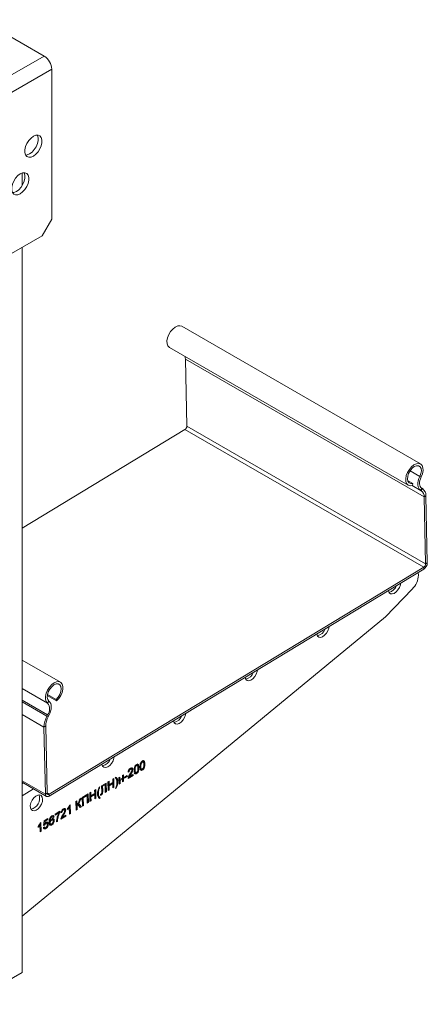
# Model space of a CAD drawing. Header units: millimetres. Extents: x -445 to 395, y -1207 to -113.
# Tile 4 of 7: x -151 to 0, y -1126 to -762. Entities that reach past the tile are written whole.
import ezdxf

# ---------------------------------------------------------------- set-up
doc = ezdxf.new("R2010")
doc.units = ezdxf.units.MM

msp = doc.modelspace()

# ---------------------------------------------------------------- linework, layer by layer
at = {"color": 7, "linetype": 'Continuous', "lineweight": 15}
for p, q in [((-164.96, -761.51), (-141.63, -774.98)), ((-138.8, -779.88), (-138.8, -835.4)), ((-149.76, -818.3), (-149.76, -822.99)), ((-142.34, -841.53), (-138.8, -835.4)), ((-205.98, -878.26), (-142.34, -841.53)), ((-149.76, -845.81), (-149.76, -1114.45)), ((-2.26, -926.11), (-90.65, -875.08)), ((-95.2, -882.96), (-6.81, -933.99)), ((-88.78, -912.08), (-89.33, -887.22)), ((-149.76, -949.86), (-89.47, -913.32)), ((-7.05, -932.2), (-5.14, -933.29)), ((-5.14, -933.29), (-5.29, -934.1)), ((-1.99, -936.02), (-2.24, -935.87)), ((-1.54, -935.24), (-1.79, -935.09)), ((-0.39, -963.11), (-0.94, -938.25)), ((0.24, -962.72), (-0.3, -937.86)), ((-139.77, -1048.41), (-1.08, -964.34)), ((-139.76, -1049.14), (-1.07, -965.07)), ((-3.06, -967.26), (-3.08, -966.29)), ((-15.28, -982.74), (-5.3, -972.46)), ((-149.76, -1093.59), (-15.28, -982.74)), ((-135.62, -1006.94), (-149.76, -998.78)), ((-140.45, -1011.92), (-136.98, -1013.92)), ((-140.37, -1011.47), (-137.16, -1013.32)), ((-136.98, -1013.92), (-137.16, -1013.32)), ((-140.35, -1019.08), (-140.59, -1019.52)), ((-139.88, -1019.3), (-140.11, -1019.74)), ((-141.68, -1023.56), (-141.13, -1048.42)), ((-141.04, -1023.17), (-140.5, -1048.03)), ((-110.02, -1039.04), (-109.66, -1039.24)), ((-109.22, -1039.2), (-109.66, -1038.95)), ((-109.13, -1039.02), (-109.17, -1039.31)), ((-109.13, -1039.02), (-108.77, -1039.23)), ((-108.31, -1039.28), (-107.96, -1039.48)), ((-108.17, -1038.14), (-107.82, -1038.35)), ((-107.8, -1037.69), (-107.45, -1037.9)), ((-107.07, -1037.88), (-107.51, -1037.63)), ((-106.14, -1037.96), (-105.79, -1038.17)), ((-106, -1036.82), (-105.64, -1037.03)), ((-105.95, -1038.9), (-105.51, -1039.15)), ((-105.63, -1036.37), (-105.27, -1036.58)), ((-105.42, -1039.16), (-105.56, -1039.27)), ((-105.56, -1039.27), (-105.21, -1039.47)), ((-104.89, -1036.57), (-105.33, -1036.31)), ((-116.23, -1042.84), (-115.83, -1042.6)), ((-116.2, -1044.16), (-116.23, -1042.84)), ((-116.17, -1042.81), (-116.11, -1045.62)), ((-115.83, -1042.6), (-115.76, -1045.82)), ((-115.28, -1042.27), (-115.03, -1042.11)), ((-114.82, -1042.66), (-114.47, -1042.86)), ((-113.92, -1042.32), (-113.56, -1042.1)), ((-113.87, -1044.68), (-113.92, -1042.32)), ((-113.9, -1042.31), (-113.89, -1042.85)), ((-113.89, -1042.85), (-113.54, -1043.05)), ((-113.57, -1043.03), (-113.88, -1043.22)), ((-113.88, -1043.22), (-113.86, -1044.26)), ((-113.88, -1043.22), (-113.53, -1043.43)), ((-113.56, -1042.1), (-113.54, -1043.05)), ((-113.54, -1043.05), (-112.6, -1042.48)), ((-112.59, -1042.86), (-113.53, -1043.43)), ((-112.91, -1042.67), (-112.59, -1042.86)), ((-112.62, -1041.53), (-112.25, -1041.31)), ((-112.6, -1042.48), (-112.62, -1041.53)), ((-112.6, -1041.52), (-112.56, -1043.47)), ((-112.57, -1043.89), (-112.59, -1042.86)), ((-112.25, -1041.31), (-112.2, -1043.67)), ((-111.87, -1042.13), (-110.82, -1041.49)), ((-111.86, -1042.5), (-111.87, -1042.13)), ((-110.81, -1041.86), (-111.86, -1042.5)), ((-111.13, -1041.68), (-110.81, -1041.86)), ((-110.82, -1041.49), (-110.81, -1041.86)), ((-110.19, -1040.14), (-110.55, -1040.32)), ((-110.54, -1039.94), (-110.19, -1040.14)), ((-108.69, -1041.54), (-110.54, -1042.66)), ((-109.04, -1041.33), (-110.44, -1042.18)), ((-110.43, -1041.76), (-110.08, -1041.96)), ((-110.08, -1041.96), (-108.7, -1041.12)), ((-109.88, -1040.82), (-109.53, -1041.02)), ((-109.04, -1041.33), (-109.04, -1041.33)), ((-109.04, -1041.33), (-108.69, -1041.54)), ((-108.7, -1041.12), (-108.69, -1041.54)), ((-108.13, -1040.22), (-107.68, -1040.47)), ((-107.59, -1040.48), (-107.73, -1040.58)), ((-107.73, -1040.58), (-107.38, -1040.79)), ((-149.76, -1044.04), (-140.74, -1049.25)), ((-122.93, -1046.91), (-122.53, -1046.66)), ((-122.9, -1048.23), (-122.93, -1046.91)), ((-122.88, -1046.87), (-122.82, -1049.68)), ((-122.53, -1046.66), (-122.46, -1049.89)), ((-121.5, -1046.45), (-121.31, -1046.56)), ((-121.26, -1045.89), (-121.01, -1045.74)), ((-120.36, -1045.35), (-118.65, -1044.31)), ((-120.31, -1047.62), (-120.36, -1045.35)), ((-120.3, -1045.31), (-120.27, -1046.93)), ((-120.27, -1045.29), (-119.95, -1045.48)), ((-119.04, -1044.93), (-119.95, -1045.48)), ((-119.95, -1045.48), (-119.91, -1047.13)), ((-119.36, -1044.74), (-119.04, -1044.93)), ((-118.98, -1047.78), (-119.04, -1044.93)), ((-119, -1044.52), (-118.94, -1047.33)), ((-118.65, -1044.31), (-118.58, -1047.54)), ((-118, -1043.92), (-117.6, -1043.68)), ((-117.93, -1047.14), (-118, -1043.92)), ((-117.95, -1043.88), (-117.93, -1044.79)), ((-117.89, -1046.7), (-117.94, -1046.73)), ((-117.93, -1044.79), (-117.57, -1045)), ((-117.53, -1046.9), (-117.93, -1047.14)), ((-117.61, -1044.98), (-117.92, -1045.17)), ((-117.92, -1045.17), (-117.89, -1046.7)), ((-117.92, -1045.17), (-117.57, -1045.37)), ((-117.89, -1046.7), (-117.53, -1046.9)), ((-117.6, -1043.68), (-117.57, -1045)), ((-117.57, -1045), (-116.2, -1044.16)), ((-116.19, -1044.53), (-117.57, -1045.37)), ((-117.57, -1045.37), (-117.53, -1046.9)), ((-116.51, -1044.35), (-116.19, -1044.53)), ((-116.15, -1046.06), (-116.19, -1044.53)), ((-116.11, -1045.62), (-116.16, -1045.65)), ((-115.76, -1045.82), (-116.15, -1046.06)), ((-116.11, -1045.62), (-115.76, -1045.82)), ((-114.94, -1046.21), (-115.19, -1046.36)), ((-115.11, -1046.11), (-114.94, -1046.21)), ((-114.65, -1043.54), (-114.3, -1043.74)), ((-113.86, -1044.26), (-113.88, -1044.27)), ((-113.51, -1044.46), (-113.87, -1044.68)), ((-113.86, -1044.26), (-113.51, -1044.46)), ((-113.53, -1043.43), (-113.51, -1044.46)), ((-112.56, -1043.47), (-112.57, -1043.48)), ((-112.2, -1043.67), (-112.57, -1043.89)), ((-112.56, -1043.47), (-112.2, -1043.67)), ((-128.63, -1050.42), (-128.27, -1050.62)), ((-128.36, -1050.15), (-128.01, -1050.36)), ((-128.28, -1050.11), (-127.93, -1050.31)), ((-128.21, -1050.07), (-127.85, -1050.27)), ((-127.86, -1049.9), (-127.85, -1050.27)), ((-127.54, -1049.7), (-125.32, -1048.36)), ((-127.46, -1052.92), (-127.54, -1049.7)), ((-127.48, -1049.66), (-127.42, -1052.47)), ((-127.45, -1049.64), (-127.13, -1049.83)), ((-125.71, -1048.97), (-127.13, -1049.83)), ((-127.13, -1049.83), (-127.07, -1052.68)), ((-126.03, -1048.79), (-125.71, -1048.97)), ((-125.65, -1051.82), (-125.71, -1048.97)), ((-125.67, -1048.56), (-125.61, -1051.38)), ((-125.32, -1048.36), (-125.25, -1051.58)), ((-124.71, -1047.98), (-124.31, -1047.74)), ((-124.64, -1051.21), (-124.71, -1047.98)), ((-124.65, -1047.95), (-124.63, -1048.86)), ((-124.63, -1048.86), (-124.28, -1049.06)), ((-124.32, -1049.04), (-124.63, -1049.23)), ((-124.63, -1049.23), (-124.59, -1050.76)), ((-124.63, -1049.23), (-124.27, -1049.44)), ((-124.31, -1047.74), (-124.28, -1049.06)), ((-124.28, -1049.06), (-122.9, -1048.23)), ((-122.89, -1048.6), (-124.27, -1049.44)), ((-124.27, -1049.44), (-124.24, -1050.96)), ((-123.21, -1048.42), (-122.89, -1048.6)), ((-122.86, -1050.13), (-122.89, -1048.6)), ((-122.82, -1049.68), (-122.87, -1049.72)), ((-122.46, -1049.89), (-122.86, -1050.13)), ((-122.82, -1049.68), (-122.46, -1049.89)), ((-121.9, -1047.93), (-121.55, -1048.14)), ((-121.67, -1047.18), (-121.48, -1047.29)), ((-121.27, -1049.63), (-120.92, -1049.83)), ((-120.92, -1049.83), (-121.17, -1049.99)), ((-120.79, -1048.88), (-120.73, -1048.46)), ((-120.75, -1048.57), (-120.48, -1048.73)), ((-118.94, -1047.33), (-118.99, -1047.37)), ((-118.58, -1047.54), (-118.98, -1047.78)), ((-118.94, -1047.33), (-118.58, -1047.54)), ((-134.89, -1054.11), (-134.53, -1054.31)), ((-134.09, -1054.28), (-134.53, -1054.02)), ((-134, -1054.1), (-134.04, -1054.38)), ((-134, -1054.1), (-133.64, -1054.3)), ((-132.95, -1054.18), (-132.96, -1053.8)), ((-132.66, -1053.1), (-132.3, -1053.31)), ((-132.3, -1052.75), (-132.24, -1055.4)), ((-132.25, -1055.82), (-132.3, -1053.31)), ((-132.19, -1052.52), (-131.96, -1052.38)), ((-131.96, -1052.38), (-131.89, -1055.6)), ((-129.86, -1051.1), (-129.46, -1050.86)), ((-129.78, -1054.33), (-129.86, -1051.1)), ((-129.8, -1051.07), (-129.78, -1052.1)), ((-129.74, -1053.88), (-129.79, -1053.91)), ((-129.78, -1052.1), (-129.42, -1052.31)), ((-129.39, -1054.08), (-129.78, -1054.33)), ((-129.77, -1052.39), (-129.74, -1053.88)), ((-129.77, -1052.39), (-129.42, -1052.6)), ((-129.74, -1053.88), (-129.39, -1054.08)), ((-129.46, -1050.86), (-129.42, -1052.31)), ((-128.99, -1052.57), (-129.43, -1052.32)), ((-129.42, -1052.6), (-129.39, -1054.08)), ((-129.13, -1052.05), (-128.94, -1052.16)), ((-128.83, -1052.13), (-128.75, -1052.21)), ((-128.75, -1052.21), (-128.14, -1052.91)), ((-128.25, -1053.4), (-128.75, -1052.82)), ((-128.14, -1052.91), (-128.49, -1053.12)), ((-128.39, -1052.41), (-127.79, -1053.12)), ((-127.79, -1053.12), (-128.25, -1053.4)), ((-128.14, -1052.91), (-127.79, -1053.12)), ((-127.42, -1052.47), (-127.47, -1052.51)), ((-127.07, -1052.68), (-127.46, -1052.92)), ((-127.42, -1052.47), (-127.07, -1052.68)), ((-125.61, -1051.38), (-125.66, -1051.41)), ((-125.25, -1051.58), (-125.65, -1051.82)), ((-125.61, -1051.38), (-125.25, -1051.58)), ((-124.59, -1050.76), (-124.65, -1050.79)), ((-124.24, -1050.96), (-124.64, -1051.21)), ((-124.59, -1050.76), (-124.24, -1050.96)), ((-141.6, -1058.26), (-140.26, -1057.45)), ((-140.6, -1057.66), (-141.6, -1058.26)), ((-140.25, -1057.86), (-141.29, -1058.5)), ((-140.6, -1057.66), (-140.6, -1057.66)), ((-140.6, -1057.66), (-140.25, -1057.86)), ((-140.26, -1057.45), (-140.25, -1057.86)), ((-139.33, -1057.06), (-139.11, -1057.19)), ((-139.08, -1056.75), (-138.81, -1056.91)), ((-138.37, -1058.01), (-138.82, -1057.76)), ((-138.81, -1056.66), (-138.46, -1056.86)), ((-138.31, -1056.65), (-138.54, -1056.81)), ((-138.38, -1056.39), (-138.31, -1056.65)), ((-137.96, -1056.85), (-138.32, -1057.11)), ((-138.31, -1056.65), (-137.96, -1056.85)), ((-137.58, -1055.82), (-135.76, -1054.73)), ((-136.47, -1055.15), (-137.58, -1055.82)), ((-137.57, -1056.24), (-137.58, -1055.82)), ((-136.12, -1055.36), (-137.57, -1056.24)), ((-136.96, -1057.37), (-136.6, -1057.57)), ((-136.47, -1055.15), (-136.12, -1055.36)), ((-136.11, -1054.86), (-136.27, -1055.27)), ((-136.04, -1054.89), (-135.76, -1055.06)), ((-135.76, -1054.73), (-135.76, -1055.06)), ((-135.05, -1055.22), (-135.42, -1055.4)), ((-135.41, -1055.01), (-135.05, -1055.22)), ((-133.55, -1056.61), (-135.4, -1057.73)), ((-133.91, -1056.41), (-135.31, -1057.26)), ((-135.3, -1056.83), (-134.95, -1057.04)), ((-134.95, -1057.04), (-133.56, -1056.2)), ((-134.75, -1055.89), (-134.4, -1056.1)), ((-133.91, -1056.41), (-133.91, -1056.41)), ((-133.91, -1056.41), (-133.55, -1056.61)), ((-133.56, -1056.2), (-133.55, -1056.61)), ((-132.24, -1055.4), (-132.26, -1055.41)), ((-131.89, -1055.6), (-132.25, -1055.82)), ((-132.24, -1055.4), (-131.89, -1055.6)), ((-143.82, -1060.77), (-143.83, -1060.39)), ((-143.53, -1059.7), (-143.18, -1059.9)), ((-143.12, -1062.41), (-143.18, -1059.9)), ((-143.17, -1059.34), (-143.12, -1061.99)), ((-143.07, -1059.11), (-142.83, -1058.97)), ((-142.83, -1058.97), (-142.76, -1062.19)), ((-141.88, -1060.78), (-141.51, -1060.51)), ((-141.85, -1060.09), (-141.6, -1058.26)), ((-141.49, -1059.91), (-141.85, -1060.09)), ((-141.8, -1059.73), (-141.49, -1059.91)), ((-141.73, -1059.24), (-141.42, -1059.42)), ((-141.69, -1060.64), (-141.3, -1060.87)), ((-141.33, -1060.95), (-141.69, -1061.1)), ((-141.61, -1058.32), (-141.29, -1058.5)), ((-141.29, -1058.5), (-141.42, -1059.42)), ((-141.22, -1060.86), (-141.33, -1060.95)), ((-141.33, -1060.95), (-140.98, -1061.15)), ((-141.24, -1059.2), (-141.01, -1059.33)), ((-140.55, -1059.28), (-141, -1059.02)), ((-140.62, -1060.12), (-140.27, -1060.33)), ((-140.42, -1059.24), (-140.46, -1059.53)), ((-140.42, -1059.24), (-140.07, -1059.44)), ((-139.78, -1058.26), (-139.43, -1058.47)), ((-139.77, -1058.88), (-139.41, -1059.08)), ((-139.62, -1059.28), (-139.17, -1059.54)), ((-139.12, -1059.61), (-138.76, -1059.81)), ((-139.09, -1057.92), (-138.84, -1058.06)), ((-138.25, -1057.96), (-138.28, -1058.24)), ((-138.25, -1057.96), (-137.89, -1058.16)), ((-136.71, -1058.52), (-137.07, -1058.74)), ((-137.06, -1058.32), (-136.71, -1058.52)), ((-143.12, -1061.99), (-143.13, -1062)), ((-143.12, -1061.99), (-142.76, -1062.19)), ((-142.76, -1062.19), (-143.12, -1062.41)), ((-170.27, -1126.29), (-149.76, -1114.45))]:
    msp.add_line(p, q, dxfattribs=at)
at = {"color": 7, "linetype": 'Continuous', "lineweight": 0}
for p, q in [((-212.34, -815.8), (-141.63, -774.98)), ((-209.51, -820.7), (-138.8, -779.88)), ((-89.33, -887.22), (-0.94, -938.25)), ((-89.47, -913.32), (-1.08, -964.34)), ((-88.78, -912.08), (-0.39, -963.11)), ((-6.14, -928.63), (-2.51, -930.72)), ((-2.01, -930.89), (-2.51, -930.72)), ((-5.31, -934.1), (-2.24, -935.87)), ((-5.31, -934.1), (-1.99, -936.02)), ((-1.79, -935.09), (-2.24, -935.87)), ((-1.99, -936.02), (-1.54, -935.24)), ((-0.3, -937.86), (-0.94, -938.25)), ((-0.39, -963.11), (0.24, -962.72)), ((-1.07, -965.07), (-1.08, -964.34)), ((-149.76, -1009.27), (-140.32, -1014.72)), ((-149.76, -1013.65), (-140.35, -1019.08)), ((-140.32, -1014.72), (-139.84, -1013.96)), ((-149.76, -1014.22), (-140.59, -1019.52)), ((-149.76, -1018.89), (-141.68, -1023.56)), ((-140.59, -1019.52), (-140.11, -1019.74)), ((-139.88, -1019.3), (-140.35, -1019.08)), ((-141.04, -1023.17), (-141.68, -1023.56)), ((-106.86, -1038.4), (-106.51, -1038.61)), ((-104.69, -1037.08), (-104.34, -1037.29)), ((-149.76, -1043.44), (-141.13, -1048.42)), ((-149.31, -1044.3), (-149.76, -1044.57)), ((-145.54, -1046.48), (-149.76, -1049.04)), ((-120.27, -1046.93), (-119.91, -1047.13)), ((-141.13, -1048.42), (-140.5, -1048.03)), ((-140.5, -1047.99), (-139.77, -1048.41)), ((-139.77, -1048.41), (-139.76, -1049.14)), ((-128.82, -1050.97), (-128.47, -1051.17)), ((-128.75, -1052.21), (-128.39, -1052.41))]:
    msp.add_line(p, q, dxfattribs=at)
at = {"color": 7, "linetype": 'Continuous', "lineweight": 15, "flags": 128}
for points in [[(-144.69, -811.38), (-145.59, -812.05), (-146.48, -812.42), (-147.31, -812.46), (-147.99, -812.17), (-148.48, -811.57), (-148.74, -810.71), (-148.74, -809.67), (-148.48, -808.52), (-147.99, -807.36), (-147.31, -806.28), (-146.48, -805.37), (-145.59, -804.7), (-144.69, -804.33), (-143.87, -804.29), (-143.18, -804.58), (-142.69, -805.18), (-142.44, -806.03), (-142.44, -807.08), (-142.69, -808.23), (-143.18, -809.39), (-143.87, -810.47), (-144.69, -811.38)], [(-148.43, -811.66), (-147.9, -811.6), (-147, -811.23), (-146.11, -810.56), (-145.28, -809.65), (-144.6, -808.57), (-144.11, -807.41), (-143.85, -806.26), (-143.85, -805.22), (-144.11, -804.36), (-144.16, -804.27)], [(-149.57, -825.3), (-150.47, -825.97), (-151.36, -826.34), (-152.19, -826.38), (-152.87, -826.09), (-153.36, -825.49), (-153.62, -824.64), (-153.62, -823.59), (-153.36, -822.44), (-152.87, -821.28), (-152.19, -820.2), (-151.36, -819.29), (-150.47, -818.62), (-149.57, -818.25), (-148.75, -818.21), (-148.06, -818.5), (-147.57, -819.1), (-147.32, -819.95), (-147.32, -821), (-147.57, -822.15), (-148.06, -823.31), (-148.75, -824.39), (-149.57, -825.3)], [(-153.31, -825.59), (-152.78, -825.52), (-151.88, -825.15), (-150.99, -824.49), (-150.16, -823.58), (-149.48, -822.5), (-148.99, -821.33), (-148.73, -820.18), (-148.73, -819.14), (-148.99, -818.28), (-149.04, -818.19)], [(-90.65, -875.08), (-91.32, -874.88), (-92.17, -874.97), (-93.08, -875.4), (-93.98, -876.12), (-94.79, -877.07), (-95.46, -878.19), (-95.91, -879.37), (-96.13, -880.52), (-96.09, -881.55), (-95.78, -882.38), (-95.25, -882.93), (-95.2, -882.96)], [(-2.01, -930.89), (-1.55, -929.71), (-1.34, -928.56), (-1.38, -927.52), (-1.68, -926.7), (-2.21, -926.14), (-2.93, -925.9), (-3.78, -926), (-4.69, -926.43), (-5.59, -927.14), (-6.4, -928.1), (-7.07, -929.21), (-7.53, -930.39), (-7.74, -931.55), (-7.7, -932.58), (-7.4, -933.4), (-6.86, -933.96), (-6.14, -934.19), (-5.29, -934.1)], [(-2.51, -930.72), (-2.11, -929.66), (-1.96, -928.63), (-2.07, -927.75), (-2.43, -927.11), (-3.02, -926.76), (-3.75, -926.76), (-4.57, -927.09), (-5.38, -927.72), (-6.11, -928.59), (-6.68, -929.61), (-7.02, -930.68), (-7.12, -931.68), (-6.94, -932.51), (-6.53, -933.1), (-5.91, -933.37), (-5.14, -933.29)], [(-2.24, -935.87), (-2.64, -935.55), (-2.95, -935.09), (-3.16, -934.52), (-3.25, -933.86), (-3.23, -933.12), (-3.1, -932.34), (-2.85, -931.53), (-2.51, -930.72)], [(-1.79, -935.09), (-2.12, -934.83), (-2.37, -934.46), (-2.54, -933.99), (-2.61, -933.45), (-2.6, -932.85), (-2.49, -932.21), (-2.29, -931.55), (-2.01, -930.89)], [(-14.19, -973.02), (-14.18, -973.12), (-13.91, -973.79), (-13.44, -974.18), (-12.79, -974.27), (-12.05, -974.04), (-11.3, -973.51), (-10.62, -972.75), (-10.07, -971.82), (-9.73, -970.85), (-9.64, -970.26)], [(-40.7, -989.09), (-40.69, -989.19), (-40.42, -989.85), (-39.94, -990.25), (-39.3, -990.34), (-38.56, -990.11), (-37.81, -989.58), (-37.13, -988.81), (-36.58, -987.89), (-36.24, -986.92), (-36.14, -986.33)], [(-67.21, -1005.16), (-67.19, -1005.26), (-66.93, -1005.92), (-66.45, -1006.32), (-65.81, -1006.41), (-65.07, -1006.18), (-64.32, -1005.65), (-63.63, -1004.88), (-63.09, -1003.96), (-62.75, -1002.98), (-62.65, -1002.4)], [(-136.98, -1013.92), (-136.15, -1013), (-135.46, -1011.91), (-134.96, -1010.73), (-134.71, -1009.57), (-134.71, -1008.51), (-134.97, -1007.64), (-135.46, -1007.04), (-136.16, -1006.75), (-136.99, -1006.8), (-137.9, -1007.17), (-138.81, -1007.85), (-139.64, -1008.77), (-140.33, -1009.87), (-140.82, -1011.04), (-141.08, -1012.2), (-141.08, -1013.26), (-140.81, -1014.12), (-140.32, -1014.72)], [(-137.16, -1013.32), (-136.42, -1012.48), (-135.82, -1011.47), (-135.44, -1010.4), (-135.31, -1009.39), (-135.44, -1008.52), (-135.83, -1007.9), (-136.42, -1007.58), (-137.17, -1007.6), (-137.99, -1007.96), (-138.8, -1008.62), (-139.52, -1009.51), (-140.07, -1010.53), (-140.39, -1011.6), (-140.47, -1012.59), (-140.27, -1013.41), (-139.84, -1013.96)], [(-139.84, -1013.96), (-139.47, -1014.34), (-139.2, -1014.84), (-139.03, -1015.44), (-138.98, -1016.14), (-139.04, -1016.9), (-139.22, -1017.69), (-139.5, -1018.5), (-139.88, -1019.3)], [(-93.72, -1021.23), (-93.7, -1021.32), (-93.44, -1021.99), (-92.96, -1022.39), (-92.32, -1022.48), (-91.58, -1022.24), (-90.83, -1021.72), (-90.14, -1020.95), (-89.6, -1020.03), (-89.25, -1019.05), (-89.16, -1018.47)], [(-120.23, -1037.3), (-120.21, -1037.39), (-119.95, -1038.06), (-119.47, -1038.46), (-118.82, -1038.55), (-118.09, -1038.31), (-117.33, -1037.78), (-116.65, -1037.02), (-116.11, -1036.1), (-115.76, -1035.12), (-115.67, -1034.53)], [(-142.27, -1051.19), (-142.17, -1050.26), (-142.31, -1049.49), (-142.69, -1048.95), (-143.25, -1048.7), (-143.95, -1048.77), (-144.71, -1049.16), (-145.44, -1049.82), (-146.06, -1050.67), (-146.51, -1051.63), (-146.74, -1052.6), (-146.72, -1053.46), (-146.46, -1054.13), (-145.98, -1054.53), (-145.33, -1054.61), (-144.6, -1054.38), (-143.84, -1053.85), (-143.16, -1053.09), (-142.61, -1052.17), (-142.27, -1051.19)], [(-141.13, -1048.42), (-141.1, -1048.7), (-141.02, -1048.94), (-140.89, -1049.13), (-140.72, -1049.26), (-140.51, -1049.33), (-140.27, -1049.33), (-140.02, -1049.27), (-139.76, -1049.14)], [(-140.5, -1048.03), (-140.48, -1048.18), (-140.44, -1048.31), (-140.37, -1048.41), (-140.28, -1048.48), (-140.17, -1048.51), (-140.04, -1048.51), (-139.91, -1048.48), (-139.77, -1048.41)]]:
    msp.add_lwpolyline(points, dxfattribs=at)
at = {"color": 7, "linetype": 'Continuous', "lineweight": 15}
for centre, radius, start, end in [((-144.94, -780.16), 6.15, 2.6055, 57.3946), ((-93.07, -887.27), 3.75, 0.7062, 15.3233), ((-90.32, -912.03), 1.54, 303.4192, 358.2352), ((-3.45, -938.07), 2.52, 355.9293, 54.642), ((-3.25, -937.65), 2.96, 355.93, 54.64), ((-2.67, -962.63), 2.92, 303.4214, 358.2332), ((-1.93, -963.06), 1.54, 303.4202, 358.2341), ((-10.8, -967), 7.75, 315.2306, 358.0889), ((-14.83, -969.8), 3.96, 282.2215, 340.0166), ((-41.33, -985.87), 3.96, 282.2215, 340.0164), ((-67.84, -1001.94), 3.96, 282.2215, 340.0165), ((-143.2, -1016.88), 3.6, 322.314, 36.8338), ((-133.27, -1023.67), 8.41, 150.4467, 179.2514), ((-133.89, -1023.27), 7.15, 150.4468, 179.2514), ((-94.35, -1018.01), 3.96, 282.2218, 340.016), ((-120.86, -1034.08), 3.96, 282.2215, 340.0163), ((-147.45, -1049.93), 4.18, 282.723, 17.2824)]:
    msp.add_arc(centre, radius, start, end, dxfattribs=at)
for points, knots in [([(-105.04, -1035.92), (-105.03, -1035.92), (-104.94, -1035.95), (-104.73, -1036.36), (-104.71, -1036.76), (-104.69, -1037.08)], [0, 0, 0, 0, 0.04722, 0.2116222, 1, 1, 1, 1]), ([(-110.55, -1040.32), (-110.53, -1040.16), (-110.49, -1039.83), (-110.26, -1039.4), (-109.98, -1039.07), (-109.76, -1038.93), (-109.66, -1038.86)], [0, 0, 0, 0, 0.2709481, 0.5681524, 0.7943857, 1, 1, 1, 1]), ([(-109.66, -1039.24), (-109.74, -1039.3), (-109.91, -1039.42), (-110.08, -1039.66), (-110.18, -1039.91), (-110.18, -1040.07), (-110.19, -1040.14)], [0, 0, 0, 0, 0.267845, 0.565429, 0.794921, 1, 1, 1, 1]), ([(-109.87, -1041.03), (-109.7, -1040.75), (-109.45, -1040.35), (-109.19, -1039.82), (-109.15, -1039.57), (-109.14, -1039.45)], [0, 0, 0, 0, 0.574794, 0.7975446, 1, 1, 1, 1]), ([(-109.63, -1038.99), (-109.65, -1038.97), (-109.69, -1038.93), (-109.75, -1038.94), (-109.78, -1038.95)], [0, 0, 0, 0, 0.46586, 1, 1, 1, 1]), ([(-109.66, -1038.86), (-109.55, -1038.8), (-109.34, -1038.68), (-108.99, -1038.7), (-108.8, -1038.94), (-108.78, -1039.12), (-108.77, -1039.23)], [0, 0, 0, 0, 0.3158799, 0.5664878, 0.7611292, 1, 1, 1, 1]), ([(-109.14, -1039.45), (-109.14, -1039.37), (-109.16, -1039.24), (-109.33, -1039.13), (-109.51, -1039.15), (-109.61, -1039.21), (-109.66, -1039.24)], [0, 0, 0, 0, 0.292795, 0.532404, 0.745584, 1, 1, 1, 1]), ([(-108.77, -1039.23), (-108.79, -1039.4), (-108.83, -1039.75), (-109.12, -1040.35), (-109.37, -1040.77), (-109.53, -1041.02)], [0, 0, 0, 0, 0.257596, 0.543352, 1, 1, 1, 1]), ([(-109.19, -1038.72), (-109.19, -1038.73), (-109.12, -1038.8), (-109.12, -1038.91), (-109.13, -1039.02)], [0, 0, 0, 0, 0.022264, 1, 1, 1, 1]), ([(-108.32, -1039.71), (-108.31, -1039.31), (-108.3, -1038.8), (-108.09, -1038.22), (-107.92, -1037.94), (-107.71, -1037.69), (-107.53, -1037.58), (-107.45, -1037.52)], [0, 0, 0, 0, 0.476485, 0.610784, 0.748158, 0.879973, 1, 1, 1, 1]), ([(-108.31, -1039.28), (-108.31, -1039.53), (-108.3, -1039.83), (-108.19, -1040.17), (-108.11, -1040.22), (-108.08, -1040.24)], [0, 0, 0, 0, 0.731844, 0.889279, 1, 1, 1, 1]), ([(-107.82, -1038.35), (-107.87, -1038.56), (-107.97, -1038.94), (-107.96, -1039.32), (-107.96, -1039.48)], [0, 0, 0, 0, 0.581968, 1, 1, 1, 1]), ([(-107.96, -1039.48), (-107.95, -1039.73), (-107.95, -1040.04), (-107.83, -1040.37), (-107.71, -1040.47), (-107.54, -1040.5), (-107.44, -1040.44), (-107.39, -1040.42)], [0, 0, 0, 0, 0.541928, 0.658508, 0.761279, 0.868148, 1, 1, 1, 1]), ([(-107.45, -1037.9), (-107.49, -1037.93), (-107.58, -1037.99), (-107.71, -1038.13), (-107.78, -1038.26), (-107.82, -1038.35)], [0, 0, 0, 0, 0.257142, 0.538925, 1, 1, 1, 1]), ([(-107.47, -1037.66), (-107.47, -1037.65), (-107.51, -1037.62), (-107.56, -1037.63), (-107.6, -1037.63)], [0, 0, 0, 0, 0.17594, 1, 1, 1, 1]), ([(-107.45, -1037.52), (-107.38, -1037.48), (-107.23, -1037.4), (-107, -1037.36), (-106.79, -1037.45), (-106.54, -1037.86), (-106.52, -1038.27), (-106.51, -1038.61)], [0, 0, 0, 0, 0.139581, 0.258395, 0.362434, 0.472445, 1, 1, 1, 1]), ([(-106.87, -1038.83), (-106.88, -1038.57), (-106.88, -1038.27), (-107.01, -1037.94), (-107.13, -1037.83), (-107.29, -1037.81), (-107.39, -1037.87), (-107.45, -1037.9)], [0, 0, 0, 0, 0.541198, 0.657315, 0.760177, 0.867461, 1, 1, 1, 1]), ([(-107.39, -1040.42), (-107.33, -1040.37), (-107.21, -1040.28), (-107.08, -1040.09), (-106.97, -1039.87), (-106.87, -1039.45), (-106.87, -1039.1), (-106.87, -1038.83)], [0, 0, 0, 0, 0.1244729, 0.2617023, 0.3997353, 0.5299732, 1, 1, 1, 1]), ([(-106.51, -1038.61), (-106.52, -1039), (-106.53, -1039.51), (-106.75, -1040.09), (-106.91, -1040.37), (-107.13, -1040.62), (-107.3, -1040.73), (-107.38, -1040.79)], [0, 0, 0, 0, 0.476601, 0.610857, 0.748266, 0.88004, 1, 1, 1, 1]), ([(-107.22, -1037.23), (-107.2, -1037.24), (-107.12, -1037.27), (-106.91, -1037.68), (-106.88, -1038.08), (-106.86, -1038.4)], [0, 0, 0, 0, 0.047223, 0.211623, 1, 1, 1, 1]), ([(-106.15, -1038.39), (-106.14, -1037.99), (-106.13, -1037.48), (-105.91, -1036.91), (-105.74, -1036.62), (-105.53, -1036.38), (-105.36, -1036.26), (-105.28, -1036.2)], [0, 0, 0, 0, 0.476485, 0.610783, 0.748158, 0.87997, 1, 1, 1, 1]), ([(-105.84, -1039.54), (-105.95, -1039.36), (-106.14, -1038.99), (-106.15, -1038.59), (-106.15, -1038.39)], [0, 0, 0, 0, 0.5173368, 1, 1, 1, 1]), ([(-105.56, -1039.27), (-105.69, -1039.34), (-105.88, -1039.46), (-106.08, -1039.38), (-106.15, -1039.35)], [0, 0, 0, 0, 0.6611, 1, 1, 1, 1]), ([(-106.14, -1037.96), (-106.13, -1038.21), (-106.12, -1038.51), (-106.01, -1038.85), (-105.94, -1038.9), (-105.9, -1038.92)], [0, 0, 0, 0, 0.731842, 0.889278, 1, 1, 1, 1]), ([(-105.21, -1039.47), (-105.33, -1039.54), (-105.54, -1039.66), (-105.76, -1039.58), (-105.84, -1039.54)], [0, 0, 0, 0, 0.6150597, 1, 1, 1, 1]), ([(-105.64, -1037.03), (-105.7, -1037.25), (-105.79, -1037.62), (-105.79, -1038.01), (-105.79, -1038.17)], [0, 0, 0, 0, 0.581964, 1, 1, 1, 1]), ([(-105.79, -1038.17), (-105.78, -1038.42), (-105.77, -1038.72), (-105.65, -1039.06), (-105.53, -1039.16), (-105.37, -1039.18), (-105.27, -1039.13), (-105.21, -1039.1)], [0, 0, 0, 0, 0.541925, 0.658505, 0.761276, 0.868146, 1, 1, 1, 1]), ([(-105.27, -1036.58), (-105.32, -1036.61), (-105.4, -1036.67), (-105.53, -1036.82), (-105.6, -1036.95), (-105.64, -1037.03)], [0, 0, 0, 0, 0.257147, 0.538917, 1, 1, 1, 1]), ([(-105.29, -1036.34), (-105.3, -1036.33), (-105.33, -1036.3), (-105.38, -1036.31), (-105.42, -1036.31)], [0, 0, 0, 0, 0.17592, 1, 1, 1, 1]), ([(-105.28, -1036.2), (-105.2, -1036.16), (-105.06, -1036.08), (-104.82, -1036.05), (-104.62, -1036.13), (-104.37, -1036.54), (-104.35, -1036.95), (-104.34, -1037.29)], [0, 0, 0, 0, 0.139581, 0.2583996, 0.3624362, 0.4724478, 1, 1, 1, 1]), ([(-104.7, -1037.51), (-104.7, -1037.26), (-104.71, -1036.95), (-104.83, -1036.62), (-104.95, -1036.51), (-105.12, -1036.5), (-105.22, -1036.55), (-105.27, -1036.58)], [0, 0, 0, 0, 0.541195, 0.657316, 0.760182, 0.867455, 1, 1, 1, 1]), ([(-104.34, -1037.29), (-104.34, -1037.68), (-104.36, -1038.19), (-104.57, -1038.77), (-104.74, -1039.06), (-104.95, -1039.3), (-105.12, -1039.41), (-105.21, -1039.47)], [0, 0, 0, 0, 0.4766, 0.610858, 0.748265, 0.880038, 1, 1, 1, 1]), ([(-105.21, -1039.1), (-105.16, -1039.05), (-105.03, -1038.96), (-104.9, -1038.77), (-104.8, -1038.55), (-104.7, -1038.13), (-104.7, -1037.78), (-104.7, -1037.51)], [0, 0, 0, 0, 0.124471, 0.261706, 0.399738, 0.529976, 1, 1, 1, 1]), ([(-114.96, -1042.72), (-115.01, -1042.63), (-115.12, -1042.48), (-115.23, -1042.33), (-115.28, -1042.27)], [0, 0, 0, 0, 0.564652, 1, 1, 1, 1]), ([(-115.13, -1042.18), (-115.1, -1042.21), (-114.96, -1042.35), (-114.88, -1042.52), (-114.82, -1042.66)], [0, 0, 0, 0, 0.253722, 1, 1, 1, 1]), ([(-115.03, -1042.11), (-114.9, -1042.23), (-114.67, -1042.45), (-114.53, -1042.73), (-114.47, -1042.86)], [0, 0, 0, 0, 0.543856, 1, 1, 1, 1]), ([(-114.76, -1043.22), (-114.79, -1043.12), (-114.84, -1042.95), (-114.92, -1042.79), (-114.96, -1042.72)], [0, 0, 0, 0, 0.57358, 1, 1, 1, 1]), ([(-114.82, -1042.66), (-114.77, -1042.81), (-114.67, -1043.1), (-114.66, -1043.4), (-114.65, -1043.54)], [0, 0, 0, 0, 0.534971, 1, 1, 1, 1]), ([(-114.66, -1043.96), (-114.66, -1043.82), (-114.68, -1043.57), (-114.73, -1043.32), (-114.76, -1043.22)], [0, 0, 0, 0, 0.576103, 1, 1, 1, 1]), ([(-114.47, -1042.86), (-114.41, -1043.01), (-114.32, -1043.3), (-114.3, -1043.6), (-114.3, -1043.74)], [0, 0, 0, 0, 0.534971, 1, 1, 1, 1]), ([(-110.54, -1042.66), (-110.54, -1042.6), (-110.54, -1042.5), (-110.51, -1042.4), (-110.5, -1042.35)], [0, 0, 0, 0, 0.541124, 1, 1, 1, 1]), ([(-110.5, -1042.35), (-110.42, -1042.09), (-110.26, -1041.63), (-109.99, -1041.22), (-109.87, -1041.03)], [0, 0, 0, 0, 0.5530288, 1, 1, 1, 1]), ([(-109.53, -1041.02), (-109.6, -1041.13), (-109.7, -1041.3), (-109.85, -1041.54), (-109.98, -1041.75), (-110.05, -1041.89), (-110.08, -1041.96)], [0, 0, 0, 0, 0.340172, 0.560381, 0.780838, 1, 1, 1, 1]), ([(-107.73, -1040.58), (-107.86, -1040.66), (-108.06, -1040.77), (-108.26, -1040.7), (-108.33, -1040.67)], [0, 0, 0, 0, 0.661104, 1, 1, 1, 1]), ([(-108.02, -1040.86), (-108.12, -1040.67), (-108.32, -1040.31), (-108.32, -1039.9), (-108.32, -1039.71)], [0, 0, 0, 0, 0.517338, 1, 1, 1, 1]), ([(-107.38, -1040.79), (-107.51, -1040.86), (-107.72, -1040.98), (-107.94, -1040.89), (-108.02, -1040.86)], [0, 0, 0, 0, 0.615071, 1, 1, 1, 1]), ([(-121.78, -1047.29), (-121.7, -1047.03), (-121.56, -1046.55), (-121.36, -1046.1), (-121.26, -1045.89)], [0, 0, 0, 0, 0.552736, 1, 1, 1, 1]), ([(-121.31, -1046.56), (-121.35, -1046.7), (-121.41, -1046.94), (-121.46, -1047.18), (-121.48, -1047.29)], [0, 0, 0, 0, 0.5675457, 1, 1, 1, 1]), ([(-121.01, -1045.74), (-121.07, -1045.89), (-121.17, -1046.16), (-121.27, -1046.44), (-121.31, -1046.56)], [0, 0, 0, 0, 0.562356, 1, 1, 1, 1]), ([(-120.27, -1046.93), (-120.25, -1047.21), (-120.23, -1047.51), (-120.31, -1047.78), (-120.32, -1047.79)], [0, 0, 0, 0, 0.971799, 1, 1, 1, 1]), ([(-115.19, -1046.36), (-115.02, -1045.91), (-114.73, -1045.13), (-114.68, -1044.31), (-114.66, -1043.96)], [0, 0, 0, 0, 0.584478, 1, 1, 1, 1]), ([(-114.3, -1043.74), (-114.34, -1044.2), (-114.43, -1045.06), (-114.78, -1045.84), (-114.94, -1046.21)], [0, 0, 0, 0, 0.535867, 1, 1, 1, 1]), ([(-128.81, -1051.25), (-128.74, -1050.98), (-128.64, -1050.61), (-128.34, -1050.22), (-128.18, -1050.09), (-128.1, -1050.04)], [0, 0, 0, 0, 0.567921, 0.794491, 1, 1, 1, 1]), ([(-128.01, -1050.36), (-128.06, -1050.4), (-128.17, -1050.47), (-128.24, -1050.57), (-128.27, -1050.62)], [0, 0, 0, 0, 0.533533, 1, 1, 1, 1]), ([(-128.1, -1050.04), (-128.05, -1050.01), (-127.97, -1049.96), (-127.9, -1049.92), (-127.86, -1049.9)], [0, 0, 0, 0, 0.563915, 1, 1, 1, 1]), ([(-127.93, -1050.31), (-127.94, -1050.32), (-127.97, -1050.34), (-127.99, -1050.35), (-128.01, -1050.36)], [0, 0, 0, 0, 0.560369, 1, 1, 1, 1]), ([(-127.85, -1050.27), (-127.87, -1050.28), (-127.89, -1050.29), (-127.92, -1050.31), (-127.93, -1050.31)], [0, 0, 0, 0, 0.5621083, 1, 1, 1, 1]), ([(-121.91, -1048.36), (-121.9, -1048.16), (-121.9, -1047.8), (-121.82, -1047.45), (-121.78, -1047.29)], [0, 0, 0, 0, 0.541835, 1, 1, 1, 1]), ([(-121.17, -1049.99), (-121.4, -1049.75), (-121.82, -1049.29), (-121.88, -1048.66), (-121.91, -1048.36)], [0, 0, 0, 0, 0.514565, 1, 1, 1, 1]), ([(-121.9, -1047.93), (-121.86, -1048.31), (-121.8, -1048.93), (-121.42, -1049.43), (-121.27, -1049.63)], [0, 0, 0, 0, 0.5975236, 1, 1, 1, 1]), ([(-121.48, -1047.29), (-121.5, -1047.45), (-121.54, -1047.73), (-121.55, -1048.02), (-121.55, -1048.14)], [0, 0, 0, 0, 0.573027, 1, 1, 1, 1]), ([(-121.55, -1048.14), (-121.51, -1048.51), (-121.45, -1049.14), (-121.07, -1049.63), (-120.92, -1049.83)], [0, 0, 0, 0, 0.597522, 1, 1, 1, 1]), ([(-120.48, -1048.73), (-120.54, -1048.76), (-120.64, -1048.82), (-120.75, -1048.86), (-120.79, -1048.88)], [0, 0, 0, 0, 0.571987, 1, 1, 1, 1]), ([(-120.73, -1048.46), (-120.7, -1048.45), (-120.64, -1048.44), (-120.59, -1048.41), (-120.56, -1048.4)], [0, 0, 0, 0, 0.535967, 1, 1, 1, 1]), ([(-120.56, -1048.4), (-120.53, -1048.38), (-120.47, -1048.34), (-120.4, -1048.25), (-120.35, -1048.14), (-120.3, -1047.93), (-120.31, -1047.75), (-120.31, -1047.62)], [0, 0, 0, 0, 0.12354, 0.260373, 0.399583, 0.529166, 1, 1, 1, 1]), ([(-119.91, -1047.13), (-119.9, -1047.41), (-119.89, -1047.78), (-120.02, -1048.2), (-120.14, -1048.42), (-120.29, -1048.6), (-120.42, -1048.69), (-120.48, -1048.73)], [0, 0, 0, 0, 0.469869, 0.603312, 0.742921, 0.87773, 1, 1, 1, 1]), ([(-135.42, -1055.4), (-135.4, -1055.24), (-135.36, -1054.9), (-135.13, -1054.48), (-134.85, -1054.15), (-134.63, -1054.01), (-134.53, -1053.94)], [0, 0, 0, 0, 0.2709497, 0.5681558, 0.7943903, 1, 1, 1, 1]), ([(-134.49, -1054.06), (-134.52, -1054.04), (-134.56, -1054), (-134.62, -1054.02), (-134.65, -1054.03)], [0, 0, 0, 0, 0.46586, 1, 1, 1, 1]), ([(-134.53, -1053.94), (-134.42, -1053.87), (-134.21, -1053.75), (-133.86, -1053.78), (-133.66, -1054.02), (-133.65, -1054.2), (-133.64, -1054.3)], [0, 0, 0, 0, 0.315883, 0.566489, 0.76113, 1, 1, 1, 1]), ([(-134, -1054.52), (-134.01, -1054.45), (-134.03, -1054.31), (-134.2, -1054.2), (-134.38, -1054.23), (-134.48, -1054.28), (-134.53, -1054.31)], [0, 0, 0, 0, 0.292792, 0.532399, 0.745586, 1, 1, 1, 1]), ([(-134.06, -1053.8), (-134.06, -1053.8), (-133.99, -1053.88), (-133.99, -1053.99), (-134, -1054.1)], [0, 0, 0, 0, 0.022264, 1, 1, 1, 1]), ([(-132.96, -1053.8), (-132.78, -1053.58), (-132.47, -1053.18), (-132.28, -1052.72), (-132.19, -1052.52)], [0, 0, 0, 0, 0.560104, 1, 1, 1, 1]), ([(-132.3, -1053.31), (-132.41, -1053.48), (-132.61, -1053.79), (-132.84, -1054.06), (-132.95, -1054.18)], [0, 0, 0, 0, 0.565511, 1, 1, 1, 1]), ([(-129.39, -1052.35), (-129.4, -1052.34), (-129.44, -1052.3), (-129.6, -1052.3), (-129.71, -1052.36), (-129.77, -1052.39)], [0, 0, 0, 0, 0.052837, 0.4731038, 1, 1, 1, 1]), ([(-129.42, -1052.31), (-129.33, -1052.25), (-129.13, -1052.12), (-128.94, -1051.73), (-128.86, -1051.43), (-128.81, -1051.25)], [0, 0, 0, 0, 0.261654, 0.552941, 1, 1, 1, 1]), ([(-128.75, -1052.82), (-128.83, -1052.71), (-128.96, -1052.54), (-129.24, -1052.5), (-129.36, -1052.56), (-129.42, -1052.6)], [0, 0, 0, 0, 0.52366, 0.735016, 1, 1, 1, 1]), ([(-128.47, -1051.17), (-128.52, -1051.37), (-128.59, -1051.65), (-128.78, -1051.97), (-128.88, -1052.1), (-128.94, -1052.16)], [0, 0, 0, 0, 0.553035, 0.778794, 1, 1, 1, 1]), ([(-128.94, -1052.16), (-128.87, -1052.15), (-128.75, -1052.13), (-128.56, -1052.23), (-128.46, -1052.34), (-128.39, -1052.41)], [0, 0, 0, 0, 0.297308, 0.568036, 1, 1, 1, 1]), ([(-128.27, -1050.62), (-128.32, -1050.72), (-128.4, -1050.9), (-128.45, -1051.09), (-128.47, -1051.17)], [0, 0, 0, 0, 0.567273, 1, 1, 1, 1]), ([(-139.79, -1058.86), (-139.79, -1058.58), (-139.78, -1058.05), (-139.6, -1057.56), (-139.51, -1057.32)], [0, 0, 0, 0, 0.531944, 1, 1, 1, 1]), ([(-139.51, -1057.32), (-139.4, -1057.14), (-139.22, -1056.82), (-138.92, -1056.61), (-138.79, -1056.52)], [0, 0, 0, 0, 0.585649, 1, 1, 1, 1]), ([(-139.11, -1057.19), (-139.18, -1057.31), (-139.31, -1057.54), (-139.42, -1057.97), (-139.43, -1058.28), (-139.43, -1058.47)], [0, 0, 0, 0, 0.304873, 0.592349, 1, 1, 1, 1]), ([(-139.43, -1058.47), (-139.33, -1058.27), (-139.17, -1057.94), (-138.87, -1057.72), (-138.75, -1057.62)], [0, 0, 0, 0, 0.582724, 1, 1, 1, 1]), ([(-138.81, -1056.91), (-138.87, -1056.95), (-138.98, -1057.03), (-139.07, -1057.14), (-139.11, -1057.19)], [0, 0, 0, 0, 0.538559, 1, 1, 1, 1]), ([(-138.78, -1057.8), (-138.79, -1057.79), (-138.82, -1057.75), (-138.87, -1057.76), (-138.91, -1057.76)], [0, 0, 0, 0, 0.284645, 1, 1, 1, 1]), ([(-138.46, -1056.86), (-138.52, -1056.84), (-138.64, -1056.81), (-138.75, -1056.87), (-138.81, -1056.91)], [0, 0, 0, 0, 0.503384, 1, 1, 1, 1]), ([(-138.79, -1056.52), (-138.69, -1056.46), (-138.49, -1056.35), (-138.18, -1056.39), (-138, -1056.6), (-137.97, -1056.76), (-137.96, -1056.85)], [0, 0, 0, 0, 0.317621, 0.57007, 0.767907, 1, 1, 1, 1]), ([(-138.75, -1057.62), (-138.63, -1057.56), (-138.41, -1057.45), (-138.06, -1057.58), (-137.91, -1057.86), (-137.9, -1058.06), (-137.89, -1058.16)], [0, 0, 0, 0, 0.303208, 0.545962, 0.752624, 1, 1, 1, 1]), ([(-138.52, -1057.38), (-138.49, -1057.39), (-138.37, -1057.42), (-138.27, -1057.66), (-138.25, -1057.86), (-138.25, -1057.96)], [0, 0, 0, 0, 0.1335441, 0.5279234, 1, 1, 1, 1]), ([(-138.32, -1057.11), (-138.33, -1057.06), (-138.36, -1056.96), (-138.43, -1056.89), (-138.46, -1056.86)], [0, 0, 0, 0, 0.590224, 1, 1, 1, 1]), ([(-137.07, -1058.74), (-136.99, -1058.11), (-136.85, -1056.93), (-136.35, -1055.85), (-136.12, -1055.36)], [0, 0, 0, 0, 0.538272, 1, 1, 1, 1]), ([(-136.6, -1057.57), (-136.63, -1057.75), (-136.69, -1058.07), (-136.7, -1058.39), (-136.71, -1058.52)], [0, 0, 0, 0, 0.5707183, 1, 1, 1, 1]), ([(-135.76, -1055.06), (-135.96, -1055.52), (-136.32, -1056.34), (-136.52, -1057.2), (-136.6, -1057.57)], [0, 0, 0, 0, 0.571336, 1, 1, 1, 1]), ([(-135.4, -1057.73), (-135.4, -1057.68), (-135.4, -1057.57), (-135.38, -1057.47), (-135.37, -1057.42)], [0, 0, 0, 0, 0.541133, 1, 1, 1, 1]), ([(-135.37, -1057.42), (-135.28, -1057.17), (-135.13, -1056.7), (-134.86, -1056.29), (-134.74, -1056.11)], [0, 0, 0, 0, 0.5530242, 1, 1, 1, 1]), ([(-134.53, -1054.31), (-134.61, -1054.37), (-134.78, -1054.49), (-134.95, -1054.73), (-135.04, -1054.98), (-135.05, -1055.14), (-135.05, -1055.22)], [0, 0, 0, 0, 0.267841, 0.565426, 0.794919, 1, 1, 1, 1]), ([(-134.4, -1056.1), (-134.46, -1056.2), (-134.57, -1056.37), (-134.72, -1056.61), (-134.85, -1056.82), (-134.91, -1056.96), (-134.95, -1057.04)], [0, 0, 0, 0, 0.340172, 0.560384, 0.780836, 1, 1, 1, 1]), ([(-134.74, -1056.11), (-134.56, -1055.82), (-134.32, -1055.42), (-134.05, -1054.89), (-134.02, -1054.64), (-134, -1054.52)], [0, 0, 0, 0, 0.574792, 0.797544, 1, 1, 1, 1]), ([(-133.64, -1054.3), (-133.66, -1054.47), (-133.7, -1054.83), (-133.99, -1055.43), (-134.24, -1055.84), (-134.4, -1056.1)], [0, 0, 0, 0, 0.257596, 0.543353, 1, 1, 1, 1]), ([(-143.83, -1060.39), (-143.66, -1060.17), (-143.35, -1059.78), (-143.15, -1059.31), (-143.07, -1059.11)], [0, 0, 0, 0, 0.560102, 1, 1, 1, 1]), ([(-143.18, -1059.9), (-143.29, -1060.07), (-143.48, -1060.38), (-143.72, -1060.65), (-143.82, -1060.77)], [0, 0, 0, 0, 0.565507, 1, 1, 1, 1]), ([(-140.98, -1061.15), (-141.09, -1061.22), (-141.3, -1061.33), (-141.65, -1061.29), (-141.83, -1061.05), (-141.86, -1060.87), (-141.88, -1060.78)], [0, 0, 0, 0, 0.316392, 0.567277, 0.765262, 1, 1, 1, 1]), ([(-141.59, -1059.32), (-141.62, -1059.35), (-141.7, -1059.43), (-141.75, -1059.54), (-141.79, -1059.61)], [0, 0, 0, 0, 0.323586, 1, 1, 1, 1]), ([(-141.51, -1060.51), (-141.5, -1060.59), (-141.47, -1060.72), (-141.33, -1060.88), (-141.14, -1060.87), (-141.04, -1060.81), (-140.98, -1060.78)], [0, 0, 0, 0, 0.29242, 0.538907, 0.746084, 1, 1, 1, 1]), ([(-141.01, -1059.33), (-141.07, -1059.37), (-141.18, -1059.44), (-141.35, -1059.64), (-141.44, -1059.81), (-141.49, -1059.91)], [0, 0, 0, 0, 0.25652, 0.538472, 1, 1, 1, 1]), ([(-141.42, -1059.42), (-141.34, -1059.3), (-141.2, -1059.1), (-141, -1058.96), (-140.92, -1058.9)], [0, 0, 0, 0, 0.58353, 1, 1, 1, 1]), ([(-140.96, -1059.06), (-140.96, -1059.05), (-140.99, -1059.01), (-141.05, -1059.02), (-141.09, -1059.03)], [0, 0, 0, 0, 0.18277, 1, 1, 1, 1]), ([(-140.43, -1059.68), (-140.43, -1059.59), (-140.44, -1059.42), (-140.6, -1059.21), (-140.83, -1059.23), (-140.95, -1059.29), (-141.01, -1059.33)], [0, 0, 0, 0, 0.3054043, 0.5493205, 0.7511194, 1, 1, 1, 1]), ([(-140.98, -1060.78), (-140.89, -1060.71), (-140.69, -1060.56), (-140.53, -1060.25), (-140.44, -1059.95), (-140.43, -1059.77), (-140.43, -1059.68)], [0, 0, 0, 0, 0.273079, 0.57345, 0.797532, 1, 1, 1, 1]), ([(-140.27, -1060.33), (-140.37, -1060.52), (-140.55, -1060.85), (-140.85, -1061.06), (-140.98, -1061.15)], [0, 0, 0, 0, 0.585327, 1, 1, 1, 1]), ([(-140.92, -1058.9), (-140.8, -1058.84), (-140.58, -1058.72), (-140.24, -1058.85), (-140.09, -1059.13), (-140.08, -1059.33), (-140.07, -1059.44)], [0, 0, 0, 0, 0.303387, 0.54573, 0.752613, 1, 1, 1, 1]), ([(-140.52, -1058.82), (-140.5, -1058.85), (-140.42, -1058.98), (-140.42, -1059.12), (-140.42, -1059.24)], [0, 0, 0, 0, 0.248102, 1, 1, 1, 1]), ([(-140.07, -1059.44), (-140.08, -1059.6), (-140.09, -1059.91), (-140.21, -1060.19), (-140.27, -1060.33)], [0, 0, 0, 0, 0.53321, 1, 1, 1, 1]), ([(-139.12, -1059.61), (-139.22, -1059.66), (-139.42, -1059.76), (-139.71, -1059.78), (-139.79, -1059.7), (-139.8, -1059.69)], [0, 0, 0, 0, 0.522465, 0.944476, 1, 1, 1, 1]), ([(-138.76, -1059.81), (-138.87, -1059.87), (-139.08, -1059.98), (-139.43, -1059.96), (-139.78, -1059.57), (-139.78, -1059.16), (-139.79, -1058.86)], [0, 0, 0, 0, 0.205022, 0.370624, 0.530344, 1, 1, 1, 1]), ([(-139.64, -1058.35), (-139.64, -1058.35), (-139.7, -1058.44), (-139.75, -1058.62), (-139.76, -1058.79), (-139.77, -1058.88)], [0, 0, 0, 0, 0.043569, 0.548873, 1, 1, 1, 1]), ([(-139.77, -1058.88), (-139.76, -1058.97), (-139.75, -1059.14), (-139.62, -1059.26), (-139.57, -1059.3)], [0, 0, 0, 0, 0.576521, 1, 1, 1, 1]), ([(-138.84, -1058.06), (-138.93, -1058.12), (-139.12, -1058.26), (-139.29, -1058.54), (-139.4, -1058.82), (-139.41, -1059), (-139.41, -1059.08)], [0, 0, 0, 0, 0.269659, 0.567549, 0.79602, 1, 1, 1, 1]), ([(-139.41, -1059.08), (-139.41, -1059.17), (-139.39, -1059.35), (-139.22, -1059.55), (-138.99, -1059.56), (-138.87, -1059.49), (-138.8, -1059.45)], [0, 0, 0, 0, 0.302618, 0.550509, 0.751366, 1, 1, 1, 1]), ([(-138.25, -1058.4), (-138.26, -1058.3), (-138.27, -1058.14), (-138.43, -1057.95), (-138.66, -1057.96), (-138.78, -1058.02), (-138.84, -1058.06)], [0, 0, 0, 0, 0.304865, 0.547661, 0.750523, 1, 1, 1, 1]), ([(-138.8, -1059.45), (-138.71, -1059.39), (-138.52, -1059.24), (-138.35, -1058.95), (-138.26, -1058.66), (-138.26, -1058.48), (-138.25, -1058.4)], [0, 0, 0, 0, 0.27277, 0.572821, 0.797549, 1, 1, 1, 1]), ([(-137.89, -1058.16), (-137.9, -1058.34), (-137.93, -1058.7), (-138.14, -1059.17), (-138.42, -1059.56), (-138.65, -1059.73), (-138.76, -1059.81)], [0, 0, 0, 0, 0.2634765, 0.5578576, 0.7900384, 1, 1, 1, 1])]:
    msp.add_open_spline(points, degree=3, knots=knots, dxfattribs=at)

doc.saveas('drawing.dxf')
